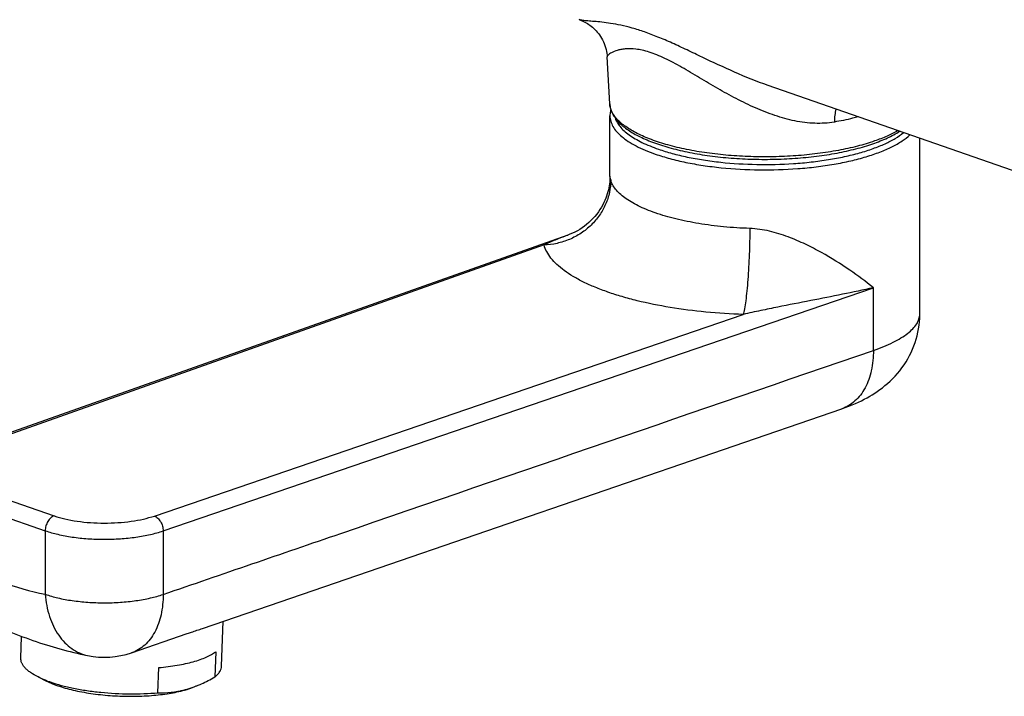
# Model space of a CAD drawing. Header units: millimetres. Extents: x 65 to 679, y 63 to 499.
# Tile 3 of 8: x 124 to 242, y 71 to 152. Entities that reach past the tile are written whole.
import ezdxf

# ---------------------------------------------------------------- set-up
doc = ezdxf.new("R2010")
doc.units = ezdxf.units.MM
doc.header["$LTSCALE"] = 46.255
doc.layers.get('0').update_dxf_attribs({"linetype": 'CONTINUOUS'})

msp = doc.modelspace()

# ---------------------------------------------------------------- linework, layer by layer
at = {"color": 7, "linetype": 'CONTINUOUS'}
for p, q in [((194.61, 142.22), (194.3, 147.85)), ((265.89, 126.16), (213.53, 144.41)), ((194.63, 133.56), (194.63, 140.77)), ((231.63, 117.12), (231.63, 138.1)), ((189.6, 126.54), (117.15, 100.84)), ((165.8, 86.35), (222.34, 105.79)), ((145.97, 79.53), (165.8, 86.35)), ((148.25, 75.03), (148.46, 80.38)), ((137.51, 76.62), (144.16, 78.91)), ((124.27, 75.96), (124.37, 78.58)), ((147.55, 76.75), (147.43, 73.73)), ((140.65, 71.84), (140.77, 74.85)), ((126.34, 73.73), (127.35, 73.23))]:
    msp.add_line(p, q, dxfattribs=at)
at = {"color": 9, "linetype": 'CONTINUOUS'}
for p, q in [((186.76, 125.35), (117.65, 100.83)), ((141.27, 91.18), (226.1, 120.24)), ((226.1, 112.76), (226.1, 120.24)), ((140.22, 92.96), (210.55, 117.05)), ((117.7, 96.66), (128.25, 92.98)), ((116.64, 94.88), (127.19, 91.21)), ((127.19, 91.21), (127.19, 83.61)), ((141.27, 91.18), (141.27, 83.59))]:
    msp.add_line(p, q, dxfattribs=at)
at = {"color": 7, "linetype": 'CONTINUOUS'}
for points in [[(190.96, 152.28), (191.04, 152.25), (191.19, 152.19), (191.33, 152.13), (191.48, 152.06), (191.63, 151.99), (191.78, 151.9), (191.94, 151.81), (192.09, 151.72), (192.24, 151.61), (192.39, 151.5), (192.54, 151.37), (192.69, 151.24), (192.84, 151.1), (192.98, 150.95), (193.12, 150.79), (193.26, 150.63), (193.39, 150.45), (193.52, 150.26), (193.64, 150.06), (193.75, 149.86), (193.85, 149.64), (193.95, 149.42), (194.03, 149.19), (194.11, 148.96), (194.17, 148.73), (194.22, 148.49), (194.26, 148.26), (194.28, 148.02), (194.3, 147.85)], [(194.63, 133.56), (194.63, 133.48), (194.63, 133.28), (194.62, 133.08), (194.6, 132.86), (194.57, 132.64), (194.54, 132.42), (194.5, 132.18), (194.44, 131.94), (194.38, 131.7), (194.31, 131.45), (194.23, 131.19), (194.13, 130.94), (194.02, 130.67), (193.9, 130.41), (193.77, 130.14), (193.61, 129.87), (193.44, 129.59), (193.26, 129.31), (193.05, 129.04), (192.83, 128.77), (192.6, 128.51), (192.36, 128.26), (192.11, 128.03), (191.85, 127.8), (191.58, 127.6), (191.31, 127.4), (191.03, 127.22), (190.74, 127.05), (190.45, 126.9), (190.16, 126.76), (189.86, 126.64), (189.6, 126.54)], [(222.34, 105.79), (222.74, 105.93), (223.16, 106.09), (223.56, 106.25), (223.94, 106.41), (224.31, 106.58), (224.66, 106.74), (225, 106.91), (225.33, 107.09), (225.65, 107.27), (225.96, 107.46), (226.26, 107.65), (226.56, 107.85), (226.87, 108.07), (227.17, 108.29), (227.47, 108.54), (227.78, 108.8), (228.09, 109.08), (228.39, 109.37), (228.68, 109.68), (228.97, 110), (229.24, 110.33), (229.5, 110.67), (229.75, 111.03), (229.99, 111.39), (230.21, 111.76), (230.41, 112.13), (230.6, 112.52), (230.77, 112.91), (230.93, 113.3), (231.08, 113.7), (231.2, 114.1), (231.31, 114.51), (231.41, 114.92), (231.48, 115.33), (231.55, 115.75), (231.59, 116.16), (231.62, 116.58), (231.63, 117), (231.63, 117.12)]]:
    msp.add_lwpolyline(points, dxfattribs=at)
at = {"color": 9, "linetype": 'CONTINUOUS'}
msp.add_arc((229.71, 117.12), 1.92, 359.3346, 0.0003, dxfattribs=at)
at = {"color": 7, "linetype": 'CONTINUOUS'}
for centre, radius, start, end in [((134.26, 86.08), 10, 258.3343, 288.9714), ((132.81, 87.54), 15.26, 249.1044, 250.7916), ((141, 83.06), 11.23, 284.5979, 285.5957), ((140.84, 83.62), 11.82, 285.6164, 290.4791), ((140.44, 84.72), 12.98, 290.4111, 291.9985)]:
    msp.add_arc(centre, radius, start, end, dxfattribs=at)
at = {"color": 9, "linetype": 'CONTINUOUS'}
for points, knots in [([(213.53, 144.41), (212.16, 144.89), (209.52, 145.96), (206.32, 147.47), (203.86, 148.65), (202.1, 149.47), (200.41, 150.2), (198.82, 150.81), (197.34, 151.28), (195.98, 151.62), (194.77, 151.84), (193.71, 151.98), (192.8, 152.06), (192.13, 152.11), (191.68, 152.15), (191.4, 152.18), (191.17, 152.22), (191.03, 152.26), (190.96, 152.28)], [0, 0, 0, 0, 0.180359, 0.355832, 0.440212, 0.521257, 0.597779, 0.668874, 0.733707, 0.791639, 0.842827, 0.887329, 0.925363, 0.956926, 0.970236, 0.981862, 0.991781, 1, 1, 1, 1]), ([(221.43, 140.04), (220.66, 139.91), (219.07, 139.82), (216.68, 140.13), (214.31, 140.79), (211.98, 141.71), (209.71, 142.82), (207.5, 144.05), (205.7, 145.12), (204.28, 145.97), (203.23, 146.57), (202.21, 147.14), (201.22, 147.64), (200.26, 148.07), (199.36, 148.4), (198.52, 148.63), (197.56, 148.8), (196.7, 148.82), (195.95, 148.72), (195.4, 148.58), (194.95, 148.4), (194.61, 148.2), (194.44, 148.07), (194.34, 147.97), (194.3, 147.89), (194.3, 147.86), (194.3, 147.85)], [0, 0, 0, 0, 0.079494, 0.161251, 0.245024, 0.330285, 0.416421, 0.502744, 0.588323, 0.630382, 0.671586, 0.71153, 0.749682, 0.785455, 0.818342, 0.847949, 0.8742, 0.917503, 0.935223, 0.950658, 0.975212, 0.984463, 0.991667, 0.996797, 0.998614, 1, 1, 1, 1]), ([(226.23, 137.78), (225.56, 137.54), (224.13, 137.12), (221.86, 136.62), (219.4, 136.24), (216.81, 135.99), (214.15, 135.87), (211.46, 135.89), (208.81, 136.04), (206.25, 136.32), (203.84, 136.73), (201.62, 137.26), (199.64, 137.89), (198.18, 138.51), (197.17, 139.06), (196.53, 139.47), (195.97, 139.9), (195.5, 140.34), (195.13, 140.8), (194.85, 141.26), (194.67, 141.74), (194.62, 142.06), (194.61, 142.22)], [0, 0, 0, 0, 0.062945, 0.131782, 0.205369, 0.282401, 0.361468, 0.441097, 0.519801, 0.596118, 0.668659, 0.736155, 0.79751, 0.851876, 0.876279, 0.898788, 0.919428, 0.938275, 0.955474, 0.971257, 0.985954, 1, 1, 1, 1]), ([(221.63, 141.59), (221.56, 141.35), (221.47, 140.84), (221.44, 140.32), (221.43, 140.04)], [0, 0, 0, 0, 0.474262, 1, 1, 1, 1]), ([(194.63, 140.77), (194.63, 140.56), (194.7, 140.12), (194.98, 139.48), (195.43, 138.86), (196.06, 138.27), (196.84, 137.7), (197.78, 137.16), (198.86, 136.66), (199.64, 136.36), (200.05, 136.21)], [0, 0, 0, 0, 0.085409, 0.176436, 0.277582, 0.391834, 0.520855, 0.665324, 0.825215, 1, 1, 1, 1]), ([(195.25, 140.54), (195.3, 140.36), (195.47, 139.99), (195.84, 139.48), (196.32, 138.98), (196.93, 138.49), (197.65, 138.03), (198.79, 137.42), (199.74, 137.04), (200.41, 136.81)], [0, 0, 0, 0, 0.087055, 0.182363, 0.288085, 0.405556, 0.535466, 0.678021, 1, 1, 1, 1]), ([(224.3, 140.66), (224.07, 140.6), (223.12, 140.36), (222.16, 140.17), (221.43, 140.04)], [0, 0, 0, 0, 0.241141, 1, 1, 1, 1]), ([(200.41, 136.81), (200.95, 136.62), (202.09, 136.27), (203.89, 135.84), (205.83, 135.49), (208.6, 135.13), (212.19, 134.92), (215.81, 135), (218.65, 135.25), (220.69, 135.53), (222.61, 135.89), (224.4, 136.33), (226.02, 136.84), (227.45, 137.41), (228.67, 138.04), (229.38, 138.53), (229.69, 138.78)], [0, 0, 0, 0, 0.057068, 0.118769, 0.184403, 0.253175, 0.396584, 0.541643, 0.612444, 0.680858, 0.746028, 0.807168, 0.863593, 0.91475, 0.960262, 1, 1, 1, 1]), ([(229.01, 139.02), (228.6, 138.78), (227.69, 138.32), (226.74, 137.95), (226.23, 137.78)], [0, 0, 0, 0, 0.471429, 1, 1, 1, 1]), ([(200.05, 136.21), (200.62, 136.02), (201.83, 135.65), (203.73, 135.2), (205.78, 134.84), (208.7, 134.47), (212.47, 134.27), (216.27, 134.38), (219.25, 134.67), (221.36, 134.98), (223.35, 135.38), (225.19, 135.86), (226.83, 136.42), (228.27, 137.04), (229.48, 137.72), (230.16, 138.24), (230.46, 138.51)], [0, 0, 0, 0, 0.057677, 0.120124, 0.186597, 0.256251, 0.401336, 0.547584, 0.618668, 0.687099, 0.751984, 0.812517, 0.868008, 0.917918, 0.961924, 1, 1, 1, 1]), ([(194.72, 133.12), (194.72, 132.62), (194.62, 131.63), (194.16, 130.2), (193.42, 128.87), (192.42, 127.7), (191.21, 126.72), (189.82, 125.98), (188.32, 125.5), (187.28, 125.36), (186.76, 125.35)], [0, 0, 0, 0, 0.120384, 0.242114, 0.365473, 0.490489, 0.616941, 0.744401, 0.872298, 1, 1, 1, 1]), ([(194.72, 133.12), (194.7, 133.2), (194.66, 133.33), (194.64, 133.48), (194.63, 133.54), (194.63, 133.56)], [0, 0, 0, 0, 0.603463, 0.825702, 1, 1, 1, 1]), ([(200.05, 129.19), (199.69, 129.31), (199, 129.57), (198.03, 130.01), (197.17, 130.47), (196.42, 130.96), (195.8, 131.47), (195.3, 132), (194.93, 132.54), (194.77, 132.93), (194.72, 133.12)], [0, 0, 0, 0, 0.168106, 0.323809, 0.466662, 0.596516, 0.713618, 0.818752, 0.913412, 1, 1, 1, 1]), ([(211.33, 127.33), (210.29, 127.36), (208.25, 127.49), (205.29, 127.87), (202.56, 128.42), (200.85, 128.91), (200.05, 129.19)], [0, 0, 0, 0, 0.272947, 0.53482, 0.779083, 1, 1, 1, 1]), ([(211.33, 127.33), (211.33, 126.3), (211.3, 124.75), (211.2, 122.72), (211.11, 121.25), (210.99, 119.92), (210.86, 118.76), (210.74, 117.93), (210.63, 117.38), (210.58, 117.16), (210.55, 117.05)], [0, 0, 0, 0, 0.298576, 0.449205, 0.59306, 0.724671, 0.839056, 0.93194, 0.969236, 1, 1, 1, 1]), ([(226.1, 120.24), (225.18, 120.97), (223.17, 122.46), (220.45, 124.18), (217.97, 125.47), (215.91, 126.36), (213.69, 127.06), (212.12, 127.3), (211.33, 127.33)], [0, 0, 0, 0, 0.212194, 0.451334, 0.580601, 0.71602, 0.85672, 1, 1, 1, 1]), ([(186.76, 125.35), (187.21, 125.58), (188.15, 126), (189.11, 126.37), (189.6, 126.54)], [0, 0, 0, 0, 0.495085, 1, 1, 1, 1]), ([(210.55, 117.05), (209.06, 117.1), (206.13, 117.29), (201.9, 117.83), (198.56, 118.5), (196.1, 119.15), (194.43, 119.69), (192.89, 120.27), (191.5, 120.89), (190.26, 121.56), (189.2, 122.26), (188.3, 122.99), (187.59, 123.74), (187.07, 124.52), (186.84, 125.07), (186.76, 125.35)], [0, 0, 0, 0, 0.170962, 0.334988, 0.487983, 0.559213, 0.626394, 0.689199, 0.747371, 0.800742, 0.849256, 0.893006, 0.932285, 0.96765, 1, 1, 1, 1]), ([(226.1, 120.24), (224.87, 119.97), (222.38, 119.45), (218.57, 118.69), (215.31, 118.06), (212.62, 117.51), (211.24, 117.22), (210.55, 117.05)], [0, 0, 0, 0, 0.237447, 0.481715, 0.734463, 0.865144, 1, 1, 1, 1]), ([(226.1, 112.76), (226.52, 112.9), (227.31, 113.2), (228.41, 113.69), (229.36, 114.21), (230.16, 114.75), (230.8, 115.31), (231.27, 115.88), (231.56, 116.48), (231.63, 116.9), (231.63, 117.09)], [0, 0, 0, 0, 0.17902, 0.342283, 0.489043, 0.619069, 0.732844, 0.831912, 0.919318, 1, 1, 1, 1]), ([(141.27, 83.59), (148.34, 86.02), (176.62, 95.74), (204.89, 105.47), (226.1, 112.76)], [0, 0, 0, 0, 0.249995, 1, 1, 1, 1]), ([(226.1, 112.76), (226.1, 111.95), (225.95, 110.39), (225.33, 108.59), (224.58, 107.41), (223.92, 106.7), (223.18, 106.14), (222.63, 105.89), (222.34, 105.79)], [0, 0, 0, 0, 0.289985, 0.551177, 0.671079, 0.784688, 0.893603, 1, 1, 1, 1]), ([(128.25, 92.98), (128.1, 92.93), (127.81, 92.74), (127.48, 92.31), (127.25, 91.78), (127.19, 91.4), (127.19, 91.21)], [0, 0, 0, 0, 0.218525, 0.469506, 0.737411, 1, 1, 1, 1]), ([(128.25, 92.98), (128.67, 92.84), (129.58, 92.58), (131.03, 92.32), (132.6, 92.15), (134.23, 92.1), (135.86, 92.15), (137.43, 92.31), (138.89, 92.57), (139.8, 92.82), (140.22, 92.96)], [0, 0, 0, 0, 0.109716, 0.232088, 0.363353, 0.49924, 0.635228, 0.766794, 0.889649, 1, 1, 1, 1]), ([(140.22, 92.96), (140.37, 92.91), (140.66, 92.72), (140.99, 92.29), (141.22, 91.76), (141.27, 91.38), (141.27, 91.18)], [0, 0, 0, 0, 0.217778, 0.468663, 0.736926, 1, 1, 1, 1]), ([(127.19, 91.21), (127.69, 91.03), (128.75, 90.74), (130.46, 90.42), (132.3, 90.23), (134.22, 90.16), (136.14, 90.22), (137.99, 90.41), (139.7, 90.72), (140.78, 91.01), (141.27, 91.18)], [0, 0, 0, 0, 0.109716, 0.232088, 0.363353, 0.49924, 0.635228, 0.766794, 0.889648, 1, 1, 1, 1]), ([(116.64, 87.29), (118.35, 86.45), (121.8, 84.99), (125.41, 83.98), (127.19, 83.61)], [0, 0, 0, 0, 0.510967, 1, 1, 1, 1]), ([(127.19, 83.61), (127.69, 83.44), (128.75, 83.14), (130.46, 82.83), (132.3, 82.64), (134.22, 82.57), (136.14, 82.63), (137.99, 82.82), (139.7, 83.13), (140.78, 83.42), (141.27, 83.59)], [0, 0, 0, 0, 0.109716, 0.232088, 0.363353, 0.49924, 0.635228, 0.766794, 0.889648, 1, 1, 1, 1]), ([(127.19, 83.61), (127.26, 82.71), (127.58, 80.99), (128.49, 79.04), (129.49, 77.81), (130.32, 77.09), (131.24, 76.57), (131.91, 76.35), (132.24, 76.28)], [0, 0, 0, 0, 0.286125, 0.546821, 0.667369, 0.782005, 0.8922, 1, 1, 1, 1]), ([(141.27, 83.59), (141.27, 82.78), (141.13, 81.22), (140.5, 79.42), (139.75, 78.24), (139.1, 77.53), (138.35, 76.98), (137.8, 76.72), (137.51, 76.62)], [0, 0, 0, 0, 0.289981, 0.551172, 0.671075, 0.784685, 0.893601, 1, 1, 1, 1])]:
    msp.add_open_spline(points, degree=3, knots=knots, dxfattribs=at)
at = {"color": 7, "linetype": 'CONTINUOUS'}
for points, knots in [([(194.61, 142.22), (194.62, 142.03), (194.68, 141.66), (194.88, 141.12), (195.19, 140.6), (195.74, 139.92), (196.67, 139.13), (198.07, 138.32), (199.76, 137.59), (201.72, 136.96), (203.91, 136.43), (206.3, 136.02), (208.82, 135.74), (211.44, 135.59), (214.09, 135.57), (216.72, 135.69), (219.28, 135.93), (221.7, 136.31), (223.96, 136.8), (225.38, 137.22), (226.04, 137.45)], [0, 0, 0, 0, 0.016406, 0.033203, 0.050705, 0.069221, 0.110234, 0.157663, 0.211916, 0.272738, 0.339438, 0.411022, 0.486292, 0.56391, 0.642455, 0.720476, 0.79654, 0.86928, 0.937453, 1, 1, 1, 1]), ([(194.74, 141.53), (194.72, 141.46), (194.66, 141.22), (194.63, 140.96), (194.63, 140.77)], [0, 0, 0, 0, 0.252173, 1, 1, 1, 1]), ([(226.04, 137.45), (226.63, 137.66), (227.73, 138.09), (228.77, 138.64), (229.23, 138.94)], [0, 0, 0, 0, 0.531576, 1, 1, 1, 1]), ([(119.31, 80.78), (121.39, 79.76), (125.61, 77.98), (130.03, 76.74), (132.24, 76.28)], [0, 0, 0, 0, 0.506497, 1, 1, 1, 1]), ([(144.16, 78.91), (144.32, 78.96), (144.93, 79.17), (145.53, 79.38), (145.97, 79.53)], [0, 0, 0, 0, 0.268615, 1, 1, 1, 1]), ([(140.77, 74.85), (141.5, 74.92), (142.57, 75.05), (143.93, 75.31), (144.84, 75.54), (145.67, 75.79), (146.4, 76.08), (147.02, 76.39), (147.38, 76.62), (147.55, 76.75)], [0, 0, 0, 0, 0.310032, 0.452566, 0.585138, 0.706754, 0.81666, 0.914411, 1, 1, 1, 1]), ([(126.34, 73.73), (126.03, 73.89), (125.59, 74.13), (125.08, 74.52), (124.78, 74.8), (124.55, 75.09), (124.38, 75.38), (124.29, 75.67), (124.27, 75.87), (124.27, 75.96)], [0, 0, 0, 0, 0.328123, 0.470047, 0.597684, 0.712127, 0.815254, 0.909918, 1, 1, 1, 1]), ([(147.43, 73.73), (147.55, 73.82), (147.77, 74.02), (148.04, 74.34), (148.2, 74.68), (148.25, 74.91), (148.25, 75.03)], [0, 0, 0, 0, 0.294062, 0.552707, 0.783975, 1, 1, 1, 1]), ([(127.37, 73.28), (127.28, 73.32), (126.93, 73.46), (126.59, 73.61), (126.34, 73.73)], [0, 0, 0, 0, 0.262622, 1, 1, 1, 1]), ([(127.35, 73.23), (127.58, 73.11), (128.09, 72.89), (129.22, 72.48), (130.83, 72.06), (132.96, 71.69), (135.24, 71.46), (137.56, 71.39), (139.83, 71.48), (141.92, 71.72), (143.23, 71.99), (143.84, 72.16)], [0, 0, 0, 0, 0.046741, 0.098429, 0.214864, 0.344959, 0.483298, 0.623917, 0.760707, 0.887804, 1, 1, 1, 1]), ([(127.79, 73.13), (128.22, 72.98), (129.14, 72.7), (130.6, 72.36), (132.18, 72.09), (134.41, 71.81), (137.25, 71.66), (139.53, 71.74), (140.65, 71.84)], [0, 0, 0, 0, 0.10567, 0.221323, 0.344962, 0.474344, 0.740537, 1, 1, 1, 1]), ([(145.31, 72.68), (145.49, 72.75), (146.21, 73.06), (146.91, 73.43), (147.43, 73.73)], [0, 0, 0, 0, 0.244706, 1, 1, 1, 1]), ([(140.65, 71.84), (141.18, 71.82), (142.25, 71.86), (143.31, 72.05), (143.83, 72.19)], [0, 0, 0, 0, 0.49127, 1, 1, 1, 1]), ([(143.84, 72.16), (143.94, 72.19), (144.32, 72.3), (144.7, 72.43), (144.98, 72.54)], [0, 0, 0, 0, 0.264571, 1, 1, 1, 1])]:
    msp.add_open_spline(points, degree=3, knots=knots, dxfattribs=at)

doc.saveas('drawing.dxf')
